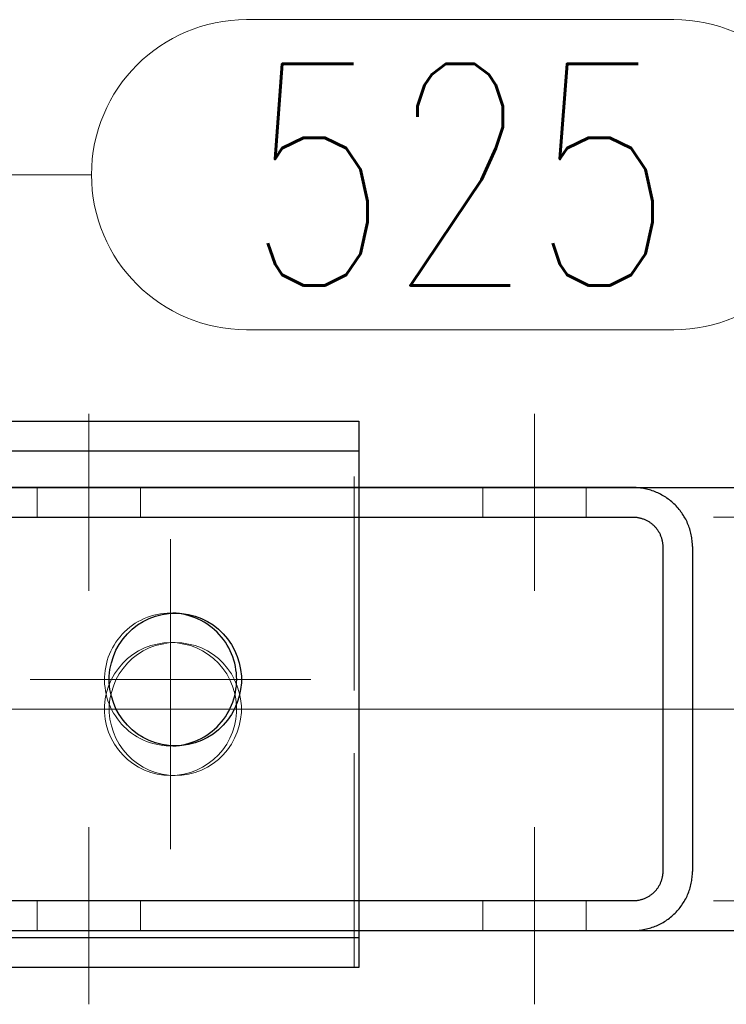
# Model space of a CAD drawing. Header units: millimetres. Extents: x -870 to -358, y 12812 to 13184.
# Tile 10 of 32: x -738 to -729, y 12843 to 12857. Entities that reach past the tile are written whole.
import ezdxf

# ---------------------------------------------------------------- set-up
doc = ezdxf.new("R2010")
doc.units = ezdxf.units.MM
doc.header["$LTSCALE"] = 10
doc.linetypes.add('HIDDEN', pattern=[0.375, 0.25, -0.125])
doc.linetypes.add('MITTE', pattern=[2, 1.25, -0.25, 0.25, -0.25])
for name, color, linetype, lineweight in [('PS_Hidden', 2, 'HIDDEN', 9), ('PS_Mid', 5, 'MITTE', 15), ('PS_Plate', 35, 'Continuous', 30), ('PS_Pos', 1, 'Continuous', 15), ('PS_Shape', 161, 'Continuous', 30), ('PS_SOLID', 7, 'Continuous', 30)]:
    doc.layers.add(name, color=color, linetype=linetype, lineweight=lineweight)
doc.styles.add('simplex', font='simplex.shx', dxfattribs={"width": 0.75})

# ---------------------------------------------------------------- blocks, each defined once
blk = doc.blocks.new('*X179')
at = {"layer": 'PS_Hidden', "color": 2, "linetype": 'HIDDEN'}
for p, q in [((-738.101, 12849.843), (-738.101, 12850.243)), ((-736.701, 12849.843), (-736.701, 12850.243)), ((-732.067, 12849.843), (-732.067, 12850.243)), ((-730.667, 12849.843), (-730.667, 12850.243)), ((-738.101, 12844.243), (-738.101, 12844.643)), ((-736.701, 12844.243), (-736.701, 12844.643)), ((-732.067, 12844.243), (-732.067, 12844.643)), ((-730.667, 12844.243), (-730.667, 12844.643))]:
    blk.add_line(p, q, dxfattribs=at)
at = {"layer": 'PS_Mid', "color": 5, "linetype": 'MITTE'}
for p, q in [((-737.401, 12851.243), (-737.401, 12848.843)), ((-731.367, 12851.243), (-731.367, 12848.843)), ((-733.669, 12847.243), (-744.218, 12847.243)), ((-737.401, 12845.643), (-737.401, 12843.243)), ((-731.367, 12845.643), (-731.367, 12843.243))]:
    blk.add_line(p, q, dxfattribs=at)
at = {"layer": 'PS_SOLID', "color": 7, "linetype": 'Continuous'}
for p, q in [((-730.033, 12850.243), (-738.48, 12850.243)), ((-730.012, 12850.243), (-730.033, 12850.243)), ((-730.033, 12850.243), (-730.033, 12850.243)), ((-729.992, 12850.242), (-730.012, 12850.243)), ((-729.971, 12850.241), (-729.992, 12850.242)), ((-729.951, 12850.239), (-729.971, 12850.241)), ((-729.931, 12850.237), (-729.951, 12850.239)), ((-729.911, 12850.234), (-729.931, 12850.237)), ((-729.891, 12850.23), (-729.911, 12850.234)), ((-729.871, 12850.227), (-729.891, 12850.23)), ((-729.851, 12850.222), (-729.871, 12850.227)), ((-729.831, 12850.217), (-729.851, 12850.222)), ((-729.811, 12850.212), (-729.831, 12850.217)), ((-729.792, 12850.206), (-729.811, 12850.212)), ((-729.772, 12850.2), (-729.792, 12850.206)), ((-729.753, 12850.193), (-729.772, 12850.2)), ((-729.734, 12850.186), (-729.753, 12850.193)), ((-729.715, 12850.178), (-729.734, 12850.186)), ((-729.697, 12850.17), (-729.715, 12850.178)), ((-729.678, 12850.161), (-729.697, 12850.17)), ((-729.66, 12850.152), (-729.678, 12850.161)), ((-729.642, 12850.142), (-729.66, 12850.152)), ((-729.624, 12850.132), (-729.642, 12850.142)), ((-729.607, 12850.122), (-729.624, 12850.132)), ((-729.59, 12850.111), (-729.607, 12850.122)), ((-729.573, 12850.1), (-729.59, 12850.111)), ((-729.556, 12850.088), (-729.573, 12850.1)), ((-729.54, 12850.076), (-729.556, 12850.088)), ((-729.524, 12850.063), (-729.54, 12850.076)), ((-729.508, 12850.05), (-729.524, 12850.063)), ((-729.493, 12850.037), (-729.508, 12850.05)), ((-729.478, 12850.023), (-729.493, 12850.037)), ((-729.464, 12850.009), (-729.478, 12850.023)), ((-729.449, 12849.994), (-729.464, 12850.009)), ((-729.436, 12849.979), (-729.449, 12849.994)), ((-729.422, 12849.964), (-729.436, 12849.979)), ((-729.409, 12849.948), (-729.422, 12849.964)), ((-729.396, 12849.933), (-729.409, 12849.948)), ((-729.384, 12849.916), (-729.396, 12849.933)), ((-738.48, 12849.843), (-730.033, 12849.843)), ((-730.033, 12849.843), (-730.022, 12849.843)), ((-730.022, 12849.843), (-730.012, 12849.842)), ((-730.012, 12849.842), (-730.002, 12849.842)), ((-730.002, 12849.842), (-729.992, 12849.841)), ((-729.992, 12849.841), (-729.982, 12849.84)), ((-729.982, 12849.84), (-729.972, 12849.838)), ((-729.972, 12849.838), (-729.962, 12849.837)), ((-729.962, 12849.837), (-729.952, 12849.835)), ((-729.952, 12849.835), (-729.942, 12849.833)), ((-729.942, 12849.833), (-729.932, 12849.83)), ((-729.932, 12849.83), (-729.922, 12849.827)), ((-729.922, 12849.827), (-729.912, 12849.825)), ((-729.912, 12849.825), (-729.902, 12849.821)), ((-729.902, 12849.821), (-729.893, 12849.818)), ((-729.893, 12849.818), (-729.883, 12849.814)), ((-729.883, 12849.814), (-729.874, 12849.81)), ((-729.874, 12849.81), (-729.865, 12849.806)), ((-729.865, 12849.806), (-729.855, 12849.802)), ((-729.855, 12849.802), (-729.846, 12849.797)), ((-729.372, 12849.9), (-729.384, 12849.916)), ((-729.361, 12849.883), (-729.372, 12849.9)), ((-729.35, 12849.866), (-729.361, 12849.883)), ((-729.339, 12849.849), (-729.35, 12849.866)), ((-729.329, 12849.831), (-729.339, 12849.849)), ((-729.319, 12849.813), (-729.329, 12849.831)), ((-729.31, 12849.795), (-729.319, 12849.813)), ((-729.846, 12849.797), (-729.837, 12849.793)), ((-729.837, 12849.793), (-729.828, 12849.788)), ((-729.828, 12849.788), (-729.82, 12849.782)), ((-729.82, 12849.782), (-729.811, 12849.777)), ((-729.811, 12849.777), (-729.803, 12849.771)), ((-729.803, 12849.771), (-729.794, 12849.765)), ((-729.794, 12849.765), (-729.786, 12849.759)), ((-729.786, 12849.759), (-729.778, 12849.753)), ((-729.778, 12849.753), (-729.77, 12849.746)), ((-729.77, 12849.746), (-729.763, 12849.74)), ((-729.763, 12849.74), (-729.755, 12849.733)), ((-729.755, 12849.733), (-729.748, 12849.726)), ((-729.748, 12849.726), (-729.741, 12849.718)), ((-729.741, 12849.718), (-729.734, 12849.711)), ((-729.734, 12849.711), (-729.727, 12849.703)), ((-729.727, 12849.703), (-729.721, 12849.696)), ((-729.721, 12849.696), (-729.714, 12849.688)), ((-729.714, 12849.688), (-729.708, 12849.68)), ((-729.708, 12849.68), (-729.702, 12849.671)), ((-729.702, 12849.671), (-729.697, 12849.663)), ((-729.301, 12849.777), (-729.31, 12849.795)), ((-729.293, 12849.758), (-729.301, 12849.777)), ((-729.285, 12849.74), (-729.293, 12849.758)), ((-729.278, 12849.721), (-729.285, 12849.74)), ((-729.271, 12849.702), (-729.278, 12849.721)), ((-729.265, 12849.682), (-729.271, 12849.702)), ((-729.259, 12849.663), (-729.265, 12849.682)), ((-729.697, 12849.663), (-729.691, 12849.654)), ((-729.691, 12849.654), (-729.686, 12849.646)), ((-729.686, 12849.646), (-729.681, 12849.637)), ((-729.681, 12849.637), (-729.676, 12849.628)), ((-729.676, 12849.628), (-729.671, 12849.619)), ((-729.671, 12849.619), (-729.667, 12849.61)), ((-729.667, 12849.61), (-729.663, 12849.601)), ((-729.663, 12849.601), (-729.659, 12849.591)), ((-729.659, 12849.591), (-729.655, 12849.582)), ((-729.655, 12849.582), (-729.652, 12849.572)), ((-729.652, 12849.572), (-729.649, 12849.563)), ((-729.649, 12849.563), (-729.646, 12849.553)), ((-729.646, 12849.553), (-729.643, 12849.543)), ((-729.643, 12849.543), (-729.641, 12849.533)), ((-729.641, 12849.533), (-729.638, 12849.523)), ((-729.254, 12849.643), (-729.259, 12849.663)), ((-729.249, 12849.624), (-729.254, 12849.643)), ((-729.244, 12849.604), (-729.249, 12849.624)), ((-729.241, 12849.584), (-729.244, 12849.604)), ((-729.237, 12849.564), (-729.241, 12849.584)), ((-729.234, 12849.544), (-729.237, 12849.564)), ((-729.232, 12849.524), (-729.234, 12849.544)), ((-729.638, 12849.523), (-729.637, 12849.513)), ((-729.637, 12849.513), (-729.635, 12849.503)), ((-729.635, 12849.503), (-729.633, 12849.493)), ((-729.633, 12849.493), (-729.632, 12849.483)), ((-729.632, 12849.483), (-729.631, 12849.473)), ((-729.631, 12849.473), (-729.631, 12849.463)), ((-729.631, 12849.463), (-729.63, 12849.453)), ((-729.63, 12849.453), (-729.63, 12849.443)), ((-729.63, 12849.443), (-729.63, 12845.043)), ((-729.63, 12849.443), (-729.63, 12849.443)), ((-729.23, 12849.504), (-729.232, 12849.524)), ((-729.229, 12849.483), (-729.23, 12849.504)), ((-729.228, 12849.463), (-729.229, 12849.483)), ((-729.228, 12849.443), (-729.228, 12849.463)), ((-729.228, 12849.443), (-729.228, 12845.043)), ((-729.632, 12845.002), (-729.633, 12844.992)), ((-729.631, 12845.013), (-729.632, 12845.002)), ((-729.63, 12845.033), (-729.631, 12845.023)), ((-729.631, 12845.023), (-729.631, 12845.013)), ((-729.63, 12845.043), (-729.63, 12845.033)), ((-729.23, 12844.982), (-729.229, 12845.002)), ((-729.229, 12845.002), (-729.228, 12845.023)), ((-729.228, 12845.023), (-729.228, 12845.043)), ((-729.228, 12845.043), (-729.228, 12845.043)), ((-729.671, 12844.867), (-729.676, 12844.858)), ((-729.667, 12844.876), (-729.671, 12844.867)), ((-729.663, 12844.885), (-729.667, 12844.876)), ((-729.659, 12844.895), (-729.663, 12844.885)), ((-729.655, 12844.904), (-729.659, 12844.895)), ((-729.652, 12844.914), (-729.655, 12844.904)), ((-729.649, 12844.923), (-729.652, 12844.914)), ((-729.646, 12844.933), (-729.649, 12844.923)), ((-729.643, 12844.943), (-729.646, 12844.933)), ((-729.641, 12844.952), (-729.643, 12844.943)), ((-729.638, 12844.962), (-729.641, 12844.952)), ((-729.637, 12844.972), (-729.638, 12844.962)), ((-729.635, 12844.982), (-729.637, 12844.972)), ((-729.633, 12844.992), (-729.635, 12844.982)), ((-729.249, 12844.862), (-729.244, 12844.882)), ((-729.244, 12844.882), (-729.241, 12844.902)), ((-729.241, 12844.902), (-729.237, 12844.922)), ((-729.237, 12844.922), (-729.234, 12844.942)), ((-729.234, 12844.942), (-729.232, 12844.962)), ((-729.232, 12844.962), (-729.23, 12844.982)), ((-729.778, 12844.733), (-729.786, 12844.727)), ((-729.77, 12844.739), (-729.778, 12844.733)), ((-729.763, 12844.746), (-729.77, 12844.739)), ((-729.755, 12844.753), (-729.763, 12844.746)), ((-729.748, 12844.76), (-729.755, 12844.753)), ((-729.741, 12844.767), (-729.748, 12844.76)), ((-729.734, 12844.775), (-729.741, 12844.767)), ((-729.727, 12844.782), (-729.734, 12844.775)), ((-729.721, 12844.79), (-729.727, 12844.782)), ((-729.714, 12844.798), (-729.721, 12844.79)), ((-729.708, 12844.806), (-729.714, 12844.798)), ((-729.702, 12844.814), (-729.708, 12844.806)), ((-729.697, 12844.823), (-729.702, 12844.814)), ((-729.691, 12844.831), (-729.697, 12844.823)), ((-729.686, 12844.84), (-729.691, 12844.831)), ((-729.681, 12844.849), (-729.686, 12844.84)), ((-729.676, 12844.858), (-729.681, 12844.849)), ((-729.293, 12844.727), (-729.285, 12844.746)), ((-729.285, 12844.746), (-729.278, 12844.765)), ((-729.278, 12844.765), (-729.271, 12844.784)), ((-729.271, 12844.784), (-729.265, 12844.803)), ((-729.265, 12844.803), (-729.259, 12844.823)), ((-729.259, 12844.823), (-729.254, 12844.842)), ((-729.254, 12844.842), (-729.249, 12844.862)), ((-730.033, 12844.643), (-738.48, 12844.643)), ((-730.022, 12844.643), (-730.033, 12844.643)), ((-730.033, 12844.643), (-730.033, 12844.643)), ((-730.012, 12844.643), (-730.022, 12844.643)), ((-730.002, 12844.644), (-730.012, 12844.643)), ((-729.992, 12844.645), (-730.002, 12844.644)), ((-729.982, 12844.646), (-729.992, 12844.645)), ((-729.972, 12844.648), (-729.982, 12844.646)), ((-729.962, 12844.649), (-729.972, 12844.648)), ((-729.952, 12844.651), (-729.962, 12844.649)), ((-729.942, 12844.653), (-729.952, 12844.651)), ((-729.932, 12844.656), (-729.942, 12844.653)), ((-729.922, 12844.658), (-729.932, 12844.656)), ((-729.912, 12844.661), (-729.922, 12844.658)), ((-729.902, 12844.664), (-729.912, 12844.661)), ((-729.893, 12844.668), (-729.902, 12844.664)), ((-729.883, 12844.671), (-729.893, 12844.668)), ((-729.874, 12844.675), (-729.883, 12844.671)), ((-729.865, 12844.679), (-729.874, 12844.675)), ((-729.855, 12844.684), (-729.865, 12844.679)), ((-729.846, 12844.688), (-729.855, 12844.684)), ((-729.837, 12844.693), (-729.846, 12844.688)), ((-729.828, 12844.698), (-729.837, 12844.693)), ((-729.82, 12844.703), (-729.828, 12844.698)), ((-729.811, 12844.709), (-729.82, 12844.703)), ((-729.803, 12844.715), (-729.811, 12844.709)), ((-729.794, 12844.72), (-729.803, 12844.715)), ((-729.786, 12844.727), (-729.794, 12844.72)), ((-729.372, 12844.586), (-729.361, 12844.603)), ((-729.361, 12844.603), (-729.35, 12844.62)), ((-729.35, 12844.62), (-729.339, 12844.637)), ((-729.339, 12844.637), (-729.329, 12844.655)), ((-729.329, 12844.655), (-729.319, 12844.673)), ((-729.319, 12844.673), (-729.31, 12844.691)), ((-729.31, 12844.691), (-729.301, 12844.709)), ((-729.301, 12844.709), (-729.293, 12844.727)), ((-729.493, 12844.449), (-729.478, 12844.463)), ((-729.478, 12844.463), (-729.464, 12844.477)), ((-729.464, 12844.477), (-729.449, 12844.492)), ((-729.449, 12844.492), (-729.436, 12844.507)), ((-729.436, 12844.507), (-729.422, 12844.522)), ((-729.422, 12844.522), (-729.409, 12844.537)), ((-729.409, 12844.537), (-729.396, 12844.553)), ((-729.396, 12844.553), (-729.384, 12844.569)), ((-729.384, 12844.569), (-729.372, 12844.586)), ((-729.678, 12844.325), (-729.66, 12844.334)), ((-729.66, 12844.334), (-729.642, 12844.343)), ((-729.642, 12844.343), (-729.624, 12844.353)), ((-729.624, 12844.353), (-729.607, 12844.364)), ((-729.607, 12844.364), (-729.59, 12844.375)), ((-729.59, 12844.375), (-729.573, 12844.386)), ((-729.573, 12844.386), (-729.556, 12844.398)), ((-729.556, 12844.398), (-729.54, 12844.41)), ((-729.54, 12844.41), (-729.524, 12844.423)), ((-729.524, 12844.423), (-729.508, 12844.436)), ((-729.508, 12844.436), (-729.493, 12844.449)), ((-738.48, 12844.243), (-730.033, 12844.243)), ((-730.033, 12844.243), (-730.012, 12844.243)), ((-730.012, 12844.243), (-729.992, 12844.244)), ((-729.992, 12844.244), (-729.971, 12844.245)), ((-729.971, 12844.245), (-729.951, 12844.247)), ((-729.951, 12844.247), (-729.931, 12844.249)), ((-729.931, 12844.249), (-729.911, 12844.252)), ((-729.911, 12844.252), (-729.891, 12844.255)), ((-729.891, 12844.255), (-729.871, 12844.259)), ((-729.871, 12844.259), (-729.851, 12844.264)), ((-729.851, 12844.264), (-729.831, 12844.268)), ((-729.831, 12844.268), (-729.811, 12844.274)), ((-729.811, 12844.274), (-729.792, 12844.28)), ((-729.792, 12844.28), (-729.772, 12844.286)), ((-729.772, 12844.286), (-729.753, 12844.293)), ((-729.753, 12844.293), (-729.734, 12844.3)), ((-729.734, 12844.3), (-729.715, 12844.308)), ((-729.715, 12844.308), (-729.697, 12844.316)), ((-729.697, 12844.316), (-729.678, 12844.325))]:
    blk.add_line(p, q, dxfattribs=at)
blk = doc.blocks.new('*X182')
at = {"layer": 'PS_Hidden', "color": 2, "linetype": 'HIDDEN'}
for p, q in [((-733.808, 12844.143), (-733.808, 12851.143)), ((-736.651, 12848.468), (-736.692, 12848.449)), ((-736.608, 12848.486), (-736.651, 12848.468)), ((-736.565, 12848.501), (-736.608, 12848.486)), ((-736.521, 12848.514), (-736.565, 12848.501)), ((-736.476, 12848.524), (-736.521, 12848.514)), ((-736.431, 12848.532), (-736.476, 12848.524)), ((-736.385, 12848.538), (-736.431, 12848.532)), ((-736.34, 12848.542), (-736.385, 12848.538)), ((-736.294, 12848.543), (-736.34, 12848.542)), ((-736.293, 12848.543), (-736.294, 12848.543)), ((-736.294, 12848.543), (-736.294, 12848.543)), ((-736.23, 12848.543), (-736.294, 12848.543)), ((-736.292, 12848.543), (-736.293, 12848.543)), ((-736.293, 12848.543), (-736.293, 12848.543)), ((-736.291, 12848.543), (-736.292, 12848.543)), ((-736.292, 12848.543), (-736.292, 12848.543)), ((-736.29, 12848.543), (-736.291, 12848.543)), ((-736.291, 12848.543), (-736.291, 12848.543)), ((-736.289, 12848.543), (-736.29, 12848.543)), ((-736.29, 12848.543), (-736.29, 12848.543)), ((-736.288, 12848.543), (-736.289, 12848.543)), ((-736.289, 12848.543), (-736.289, 12848.543)), ((-736.287, 12848.543), (-736.288, 12848.543)), ((-736.288, 12848.543), (-736.288, 12848.543)), ((-736.286, 12848.543), (-736.287, 12848.543)), ((-736.287, 12848.543), (-736.287, 12848.543)), ((-736.285, 12848.543), (-736.286, 12848.543)), ((-736.286, 12848.543), (-736.286, 12848.543)), ((-736.284, 12848.543), (-736.285, 12848.543)), ((-736.285, 12848.543), (-736.285, 12848.543)), ((-736.283, 12848.543), (-736.284, 12848.543)), ((-736.284, 12848.543), (-736.284, 12848.543)), ((-736.282, 12848.543), (-736.283, 12848.543)), ((-736.283, 12848.543), (-736.283, 12848.543)), ((-736.281, 12848.543), (-736.282, 12848.543)), ((-736.28, 12848.543), (-736.281, 12848.543)), ((-736.281, 12848.543), (-736.281, 12848.543)), ((-736.279, 12848.543), (-736.28, 12848.543)), ((-736.28, 12848.543), (-736.28, 12848.543)), ((-736.278, 12848.543), (-736.279, 12848.543)), ((-736.279, 12848.543), (-736.279, 12848.543)), ((-736.277, 12848.543), (-736.278, 12848.543)), ((-736.278, 12848.543), (-736.278, 12848.543)), ((-736.276, 12848.543), (-736.277, 12848.543)), ((-736.277, 12848.543), (-736.277, 12848.543)), ((-736.275, 12848.543), (-736.276, 12848.543)), ((-736.276, 12848.543), (-736.276, 12848.543)), ((-736.274, 12848.543), (-736.275, 12848.543)), ((-736.275, 12848.543), (-736.275, 12848.543)), ((-736.273, 12848.543), (-736.274, 12848.543)), ((-736.274, 12848.543), (-736.274, 12848.543)), ((-736.272, 12848.543), (-736.273, 12848.543)), ((-736.273, 12848.543), (-736.273, 12848.543)), ((-736.271, 12848.543), (-736.272, 12848.543)), ((-736.272, 12848.543), (-736.272, 12848.543)), ((-736.27, 12848.543), (-736.271, 12848.543)), ((-736.271, 12848.543), (-736.271, 12848.543)), ((-736.269, 12848.543), (-736.27, 12848.543)), ((-736.27, 12848.543), (-736.27, 12848.543)), ((-736.268, 12848.543), (-736.269, 12848.543)), ((-736.269, 12848.543), (-736.269, 12848.543)), ((-736.267, 12848.543), (-736.268, 12848.543)), ((-736.268, 12848.543), (-736.268, 12848.543)), ((-736.267, 12848.542), (-736.267, 12848.543)), ((-736.266, 12848.542), (-736.267, 12848.542)), ((-736.265, 12848.542), (-736.266, 12848.542)), ((-736.266, 12848.542), (-736.266, 12848.542)), ((-736.264, 12848.542), (-736.265, 12848.542)), ((-736.265, 12848.542), (-736.265, 12848.542)), ((-736.263, 12848.542), (-736.264, 12848.542)), ((-736.264, 12848.542), (-736.264, 12848.542)), ((-736.262, 12848.542), (-736.263, 12848.542)), ((-736.262, 12848.542), (-736.262, 12848.542)), ((-736.847, 12848.35), (-736.882, 12848.321)), ((-736.81, 12848.378), (-736.847, 12848.35)), ((-736.772, 12848.404), (-736.81, 12848.378)), ((-736.733, 12848.427), (-736.772, 12848.404)), ((-736.692, 12848.449), (-736.733, 12848.427)), ((-736.978, 12848.222), (-737.007, 12848.186)), ((-736.948, 12848.257), (-736.978, 12848.222)), ((-736.916, 12848.29), (-736.948, 12848.257)), ((-736.882, 12848.321), (-736.916, 12848.29)), ((-737.081, 12848.07), (-737.102, 12848.029)), ((-737.059, 12848.11), (-737.081, 12848.07)), ((-737.034, 12848.149), (-737.059, 12848.11)), ((-737.007, 12848.186), (-737.034, 12848.149)), ((-737.137, 12847.944), (-737.151, 12847.9)), ((-737.121, 12847.987), (-737.137, 12847.944)), ((-737.102, 12848.029), (-737.121, 12847.987)), ((-737.173, 12847.81), (-737.18, 12847.765)), ((-737.163, 12847.855), (-737.173, 12847.81)), ((-737.151, 12847.9), (-737.163, 12847.855)), ((-737.188, 12847.673), (-737.189, 12847.627)), ((-737.186, 12847.719), (-737.188, 12847.673)), ((-737.18, 12847.765), (-737.186, 12847.719)), ((-737.189, 12847.627), (-737.187, 12847.581)), ((-737.187, 12847.581), (-737.182, 12847.535)), ((-737.182, 12847.535), (-737.176, 12847.489)), ((-737.176, 12847.489), (-737.167, 12847.444)), ((-737.167, 12847.444), (-737.155, 12847.399)), ((-737.155, 12847.399), (-737.142, 12847.355)), ((-737.142, 12847.355), (-737.126, 12847.312)), ((-737.126, 12847.312), (-737.108, 12847.27)), ((-737.108, 12847.27), (-737.088, 12847.228)), ((-737.088, 12847.228), (-737.066, 12847.188)), ((-737.066, 12847.188), (-737.042, 12847.149)), ((-737.042, 12847.149), (-737.015, 12847.111)), ((-737.015, 12847.111), (-736.987, 12847.074)), ((-736.987, 12847.074), (-736.958, 12847.039)), ((-736.958, 12847.039), (-736.926, 12847.006)), ((-736.926, 12847.006), (-736.893, 12846.974)), ((-736.893, 12846.974), (-736.858, 12846.944)), ((-736.858, 12846.944), (-736.821, 12846.916)), ((-736.821, 12846.916), (-736.784, 12846.89)), ((-736.784, 12846.89), (-736.745, 12846.866)), ((-736.745, 12846.866), (-736.705, 12846.843)), ((-736.705, 12846.843), (-736.663, 12846.823)), ((-736.663, 12846.823), (-736.621, 12846.805)), ((-736.621, 12846.805), (-736.578, 12846.789)), ((-736.578, 12846.789), (-736.534, 12846.776)), ((-736.534, 12846.776), (-736.49, 12846.765)), ((-736.49, 12846.765), (-736.445, 12846.756)), ((-736.445, 12846.756), (-736.399, 12846.749)), ((-736.399, 12846.749), (-736.354, 12846.745)), ((-736.354, 12846.745), (-736.308, 12846.743)), ((-736.308, 12846.743), (-736.262, 12846.743)), ((-736.23, 12846.743), (-736.294, 12846.743)), ((-736.262, 12846.743), (-736.262, 12846.743))]:
    blk.add_line(p, q, dxfattribs=at)
at = {"layer": 'PS_Mid', "color": 5, "linetype": 'MITTE'}
for p, q in [((-736.294, 12849.543), (-736.294, 12845.743)), ((-734.394, 12847.643), (-738.194, 12847.643))]:
    blk.add_line(p, q, dxfattribs=at)
at = {"layer": 'PS_SOLID', "color": 7, "linetype": 'Continuous'}
for p, q in [((-753.631, 12851.143), (-733.744, 12851.143)), ((-733.744, 12851.143), (-733.744, 12844.143)), ((-736.664, 12848.43), (-736.583, 12848.47)), ((-736.583, 12848.47), (-736.498, 12848.502)), ((-736.498, 12848.502), (-736.41, 12848.524)), ((-736.41, 12848.524), (-736.321, 12848.538)), ((-736.321, 12848.538), (-736.23, 12848.543)), ((-736.218, 12848.54), (-736.262, 12848.542)), ((-736.23, 12848.543), (-736.14, 12848.538)), ((-736.174, 12848.535), (-736.218, 12848.54)), ((-736.13, 12848.528), (-736.174, 12848.535)), ((-736.14, 12848.538), (-736.05, 12848.524)), ((-736.087, 12848.518), (-736.13, 12848.528)), ((-736.044, 12848.507), (-736.087, 12848.518)), ((-736.05, 12848.524), (-735.962, 12848.502)), ((-736.002, 12848.494), (-736.044, 12848.507)), ((-735.96, 12848.478), (-736.002, 12848.494)), ((-735.962, 12848.502), (-735.877, 12848.47)), ((-735.919, 12848.46), (-735.96, 12848.478)), ((-735.877, 12848.47), (-735.796, 12848.43)), ((-736.813, 12848.326), (-736.741, 12848.382)), ((-736.741, 12848.382), (-736.664, 12848.43)), ((-735.88, 12848.441), (-735.919, 12848.46)), ((-735.841, 12848.419), (-735.88, 12848.441)), ((-735.803, 12848.396), (-735.841, 12848.419)), ((-735.767, 12848.37), (-735.803, 12848.396)), ((-735.796, 12848.43), (-735.719, 12848.382)), ((-735.732, 12848.343), (-735.767, 12848.37)), ((-735.698, 12848.314), (-735.732, 12848.343)), ((-735.719, 12848.382), (-735.647, 12848.326)), ((-736.938, 12848.194), (-736.879, 12848.263)), ((-736.879, 12848.263), (-736.813, 12848.326)), ((-735.665, 12848.284), (-735.698, 12848.314)), ((-735.635, 12848.252), (-735.665, 12848.284)), ((-735.647, 12848.326), (-735.582, 12848.263)), ((-735.606, 12848.218), (-735.635, 12848.252)), ((-735.578, 12848.183), (-735.606, 12848.218)), ((-735.582, 12848.263), (-735.522, 12848.194)), ((-737.034, 12848.039), (-736.99, 12848.119)), ((-736.99, 12848.119), (-736.938, 12848.194)), ((-735.552, 12848.147), (-735.578, 12848.183)), ((-735.528, 12848.109), (-735.552, 12848.147)), ((-735.506, 12848.071), (-735.528, 12848.109)), ((-735.522, 12848.194), (-735.471, 12848.119)), ((-735.486, 12848.031), (-735.506, 12848.071)), ((-735.471, 12848.119), (-735.427, 12848.039)), ((-737.096, 12847.868), (-737.069, 12847.955)), ((-737.069, 12847.955), (-737.034, 12848.039)), ((-735.468, 12847.99), (-735.486, 12848.031)), ((-735.452, 12847.949), (-735.468, 12847.99)), ((-735.438, 12847.906), (-735.452, 12847.949)), ((-735.427, 12848.039), (-735.391, 12847.955)), ((-735.391, 12847.955), (-735.364, 12847.868)), ((-737.115, 12847.779), (-737.096, 12847.868)), ((-735.426, 12847.863), (-735.438, 12847.906)), ((-735.416, 12847.82), (-735.426, 12847.863)), ((-735.409, 12847.776), (-735.416, 12847.82)), ((-735.364, 12847.868), (-735.346, 12847.779)), ((-737.124, 12847.688), (-737.115, 12847.779)), ((-737.124, 12847.597), (-737.124, 12847.688)), ((-735.403, 12847.732), (-735.409, 12847.776)), ((-735.4, 12847.687), (-735.403, 12847.732)), ((-735.399, 12847.643), (-735.4, 12847.687)), ((-735.346, 12847.779), (-735.336, 12847.688)), ((-735.336, 12847.688), (-735.336, 12847.597)), ((-737.115, 12847.507), (-737.124, 12847.597)), ((-735.409, 12847.51), (-735.403, 12847.554)), ((-735.403, 12847.554), (-735.4, 12847.598)), ((-735.4, 12847.598), (-735.399, 12847.643)), ((-735.336, 12847.597), (-735.346, 12847.507)), ((-737.096, 12847.417), (-737.115, 12847.507)), ((-737.069, 12847.33), (-737.096, 12847.417)), ((-735.438, 12847.379), (-735.426, 12847.422)), ((-735.426, 12847.422), (-735.416, 12847.466)), ((-735.416, 12847.466), (-735.409, 12847.51)), ((-735.364, 12847.417), (-735.391, 12847.33)), ((-735.346, 12847.507), (-735.364, 12847.417)), ((-737.034, 12847.247), (-737.069, 12847.33)), ((-735.486, 12847.255), (-735.468, 12847.296)), ((-735.468, 12847.296), (-735.452, 12847.337)), ((-735.452, 12847.337), (-735.438, 12847.379)), ((-735.391, 12847.33), (-735.427, 12847.247)), ((-736.99, 12847.167), (-737.034, 12847.247)), ((-736.938, 12847.092), (-736.99, 12847.167)), ((-735.578, 12847.103), (-735.552, 12847.139)), ((-735.552, 12847.139), (-735.528, 12847.177)), ((-735.528, 12847.177), (-735.506, 12847.215)), ((-735.471, 12847.167), (-735.522, 12847.092)), ((-735.506, 12847.215), (-735.486, 12847.255)), ((-735.427, 12847.247), (-735.471, 12847.167)), ((-736.879, 12847.023), (-736.938, 12847.092)), ((-736.813, 12846.96), (-736.879, 12847.023)), ((-735.698, 12846.972), (-735.665, 12847.002)), ((-735.665, 12847.002), (-735.635, 12847.034)), ((-735.582, 12847.023), (-735.647, 12846.96)), ((-735.635, 12847.034), (-735.606, 12847.068)), ((-735.606, 12847.068), (-735.578, 12847.103)), ((-735.522, 12847.092), (-735.582, 12847.023)), ((-736.741, 12846.904), (-736.813, 12846.96)), ((-736.664, 12846.856), (-736.741, 12846.904)), ((-735.88, 12846.845), (-735.841, 12846.867)), ((-735.841, 12846.867), (-735.803, 12846.89)), ((-735.803, 12846.89), (-735.767, 12846.916)), ((-735.719, 12846.904), (-735.796, 12846.856)), ((-735.767, 12846.916), (-735.732, 12846.943)), ((-735.732, 12846.943), (-735.698, 12846.972)), ((-735.647, 12846.96), (-735.719, 12846.904)), ((-736.583, 12846.816), (-736.664, 12846.856)), ((-736.498, 12846.784), (-736.583, 12846.816)), ((-736.41, 12846.761), (-736.498, 12846.784)), ((-736.321, 12846.748), (-736.41, 12846.761)), ((-736.23, 12846.743), (-736.321, 12846.748)), ((-736.262, 12846.743), (-736.218, 12846.746)), ((-736.14, 12846.748), (-736.23, 12846.743)), ((-736.218, 12846.746), (-736.174, 12846.751)), ((-736.174, 12846.751), (-736.13, 12846.758)), ((-736.05, 12846.761), (-736.14, 12846.748)), ((-736.13, 12846.758), (-736.087, 12846.767)), ((-736.087, 12846.767), (-736.044, 12846.779)), ((-735.962, 12846.784), (-736.05, 12846.761)), ((-736.044, 12846.779), (-736.002, 12846.792)), ((-736.002, 12846.792), (-735.96, 12846.808)), ((-735.877, 12846.816), (-735.962, 12846.784)), ((-735.96, 12846.808), (-735.919, 12846.826)), ((-735.919, 12846.826), (-735.88, 12846.845)), ((-735.796, 12846.856), (-735.877, 12846.816)), ((-733.744, 12844.143), (-753.631, 12844.143))]:
    blk.add_line(p, q, dxfattribs=at)
blk = doc.blocks.new('*X186')
at = {"color": 1}
for p, q in [((-735.265, 12856.582), (-729.48, 12856.582)), ((-742.365, 12854.482), (-737.365, 12854.482)), ((-735.265, 12852.382), (-729.48, 12852.382))]:
    blk.add_line(p, q, dxfattribs=at)
for centre, start, end in [((-735.265, 12854.482), 90, 270), ((-729.48, 12854.482), 270, 90)]:
    blk.add_arc(centre, 2.1, start, end, dxfattribs=at)
at = {"color": 30, "style": 'simplex', "width": 0.75}
blk.add_text('525', height=3, dxfattribs=at).set_placement((-735.265, 12852.982))
blk = doc.blocks.new('*X256')
at = {"layer": 'PS_Hidden', "color": 2, "linetype": 'HIDDEN'}
for p, q in [((-733.808, 12843.743), (-733.808, 12850.743)), ((-738.101, 12849.843), (-738.101, 12850.243)), ((-736.701, 12849.843), (-736.701, 12850.243)), ((-733.744, 12850.243), (-733.744, 12844.243)), ((-732.067, 12849.843), (-732.067, 12850.243)), ((-730.667, 12849.843), (-730.667, 12850.243)), ((-730.012, 12850.243), (-730.033, 12850.243)), ((-730.033, 12850.243), (-730.033, 12850.243)), ((-729.992, 12850.242), (-730.012, 12850.243)), ((-729.971, 12850.241), (-729.992, 12850.242)), ((-729.951, 12850.239), (-729.971, 12850.241)), ((-729.931, 12850.237), (-729.951, 12850.239)), ((-729.911, 12850.234), (-729.931, 12850.237)), ((-729.891, 12850.23), (-729.911, 12850.234)), ((-729.871, 12850.227), (-729.891, 12850.23)), ((-729.851, 12850.222), (-729.871, 12850.227)), ((-729.831, 12850.217), (-729.851, 12850.222)), ((-729.811, 12850.212), (-729.831, 12850.217)), ((-729.792, 12850.206), (-729.811, 12850.212)), ((-729.772, 12850.2), (-729.792, 12850.206)), ((-729.753, 12850.193), (-729.772, 12850.2)), ((-729.734, 12850.186), (-729.753, 12850.193)), ((-729.715, 12850.178), (-729.734, 12850.186)), ((-729.697, 12850.17), (-729.715, 12850.178)), ((-729.678, 12850.161), (-729.697, 12850.17)), ((-729.66, 12850.152), (-729.678, 12850.161)), ((-729.642, 12850.142), (-729.66, 12850.152)), ((-729.624, 12850.132), (-729.642, 12850.142)), ((-729.607, 12850.122), (-729.624, 12850.132)), ((-729.59, 12850.111), (-729.607, 12850.122)), ((-729.573, 12850.1), (-729.59, 12850.111)), ((-729.556, 12850.088), (-729.573, 12850.1)), ((-729.54, 12850.076), (-729.556, 12850.088)), ((-729.524, 12850.063), (-729.54, 12850.076)), ((-729.508, 12850.05), (-729.524, 12850.063)), ((-729.493, 12850.037), (-729.508, 12850.05)), ((-729.478, 12850.023), (-729.493, 12850.037)), ((-729.464, 12850.009), (-729.478, 12850.023)), ((-729.449, 12849.994), (-729.464, 12850.009)), ((-729.436, 12849.979), (-729.449, 12849.994)), ((-729.422, 12849.964), (-729.436, 12849.979)), ((-729.409, 12849.948), (-729.422, 12849.964)), ((-729.396, 12849.933), (-729.409, 12849.948)), ((-729.384, 12849.916), (-729.396, 12849.933)), ((-777.695, 12849.843), (-712.175, 12849.843)), ((-730.033, 12849.843), (-730.022, 12849.843)), ((-730.022, 12849.843), (-730.012, 12849.842)), ((-730.012, 12849.842), (-730.002, 12849.842)), ((-730.002, 12849.842), (-729.992, 12849.841)), ((-729.992, 12849.841), (-729.982, 12849.84)), ((-729.982, 12849.84), (-729.972, 12849.838)), ((-729.972, 12849.838), (-729.962, 12849.837)), ((-729.962, 12849.837), (-729.952, 12849.835)), ((-729.952, 12849.835), (-729.942, 12849.833)), ((-729.942, 12849.833), (-729.932, 12849.83)), ((-729.932, 12849.83), (-729.922, 12849.827)), ((-729.922, 12849.827), (-729.912, 12849.825)), ((-729.912, 12849.825), (-729.902, 12849.821)), ((-729.902, 12849.821), (-729.893, 12849.818)), ((-729.893, 12849.818), (-729.883, 12849.814)), ((-729.883, 12849.814), (-729.874, 12849.81)), ((-729.874, 12849.81), (-729.865, 12849.806)), ((-729.865, 12849.806), (-729.855, 12849.802)), ((-729.855, 12849.802), (-729.846, 12849.797)), ((-729.372, 12849.9), (-729.384, 12849.916)), ((-729.361, 12849.883), (-729.372, 12849.9)), ((-729.35, 12849.866), (-729.361, 12849.883)), ((-729.339, 12849.849), (-729.35, 12849.866)), ((-729.329, 12849.831), (-729.339, 12849.849)), ((-729.319, 12849.813), (-729.329, 12849.831)), ((-729.31, 12849.795), (-729.319, 12849.813)), ((-729.846, 12849.797), (-729.837, 12849.793)), ((-729.837, 12849.793), (-729.828, 12849.788)), ((-729.828, 12849.788), (-729.82, 12849.782)), ((-729.82, 12849.782), (-729.811, 12849.777)), ((-729.811, 12849.777), (-729.803, 12849.771)), ((-729.803, 12849.771), (-729.794, 12849.765)), ((-729.794, 12849.765), (-729.786, 12849.759)), ((-729.786, 12849.759), (-729.778, 12849.753)), ((-729.778, 12849.753), (-729.77, 12849.746)), ((-729.77, 12849.746), (-729.763, 12849.74)), ((-729.763, 12849.74), (-729.755, 12849.733)), ((-729.755, 12849.733), (-729.748, 12849.726)), ((-729.748, 12849.726), (-729.741, 12849.718)), ((-729.741, 12849.718), (-729.734, 12849.711)), ((-729.734, 12849.711), (-729.727, 12849.703)), ((-729.727, 12849.703), (-729.721, 12849.696)), ((-729.721, 12849.696), (-729.714, 12849.688)), ((-729.714, 12849.688), (-729.708, 12849.68)), ((-729.708, 12849.68), (-729.702, 12849.671)), ((-729.702, 12849.671), (-729.697, 12849.663)), ((-729.301, 12849.777), (-729.31, 12849.795)), ((-729.293, 12849.758), (-729.301, 12849.777)), ((-729.285, 12849.74), (-729.293, 12849.758)), ((-729.278, 12849.721), (-729.285, 12849.74)), ((-729.271, 12849.702), (-729.278, 12849.721)), ((-729.265, 12849.682), (-729.271, 12849.702)), ((-729.259, 12849.663), (-729.265, 12849.682)), ((-729.697, 12849.663), (-729.691, 12849.654)), ((-729.691, 12849.654), (-729.686, 12849.646)), ((-729.686, 12849.646), (-729.681, 12849.637)), ((-729.681, 12849.637), (-729.676, 12849.628)), ((-729.676, 12849.628), (-729.671, 12849.619)), ((-729.671, 12849.619), (-729.667, 12849.61)), ((-729.667, 12849.61), (-729.663, 12849.601)), ((-729.663, 12849.601), (-729.659, 12849.591)), ((-729.659, 12849.591), (-729.655, 12849.582)), ((-729.655, 12849.582), (-729.652, 12849.572)), ((-729.652, 12849.572), (-729.649, 12849.563)), ((-729.649, 12849.563), (-729.646, 12849.553)), ((-729.646, 12849.553), (-729.643, 12849.543)), ((-729.643, 12849.543), (-729.641, 12849.533)), ((-729.641, 12849.533), (-729.638, 12849.523)), ((-729.254, 12849.643), (-729.259, 12849.663)), ((-729.249, 12849.624), (-729.254, 12849.643)), ((-729.244, 12849.604), (-729.249, 12849.624)), ((-729.241, 12849.584), (-729.244, 12849.604)), ((-729.237, 12849.564), (-729.241, 12849.584)), ((-729.234, 12849.544), (-729.237, 12849.564)), ((-729.232, 12849.524), (-729.234, 12849.544)), ((-729.638, 12849.523), (-729.637, 12849.513)), ((-729.637, 12849.513), (-729.635, 12849.503)), ((-729.635, 12849.503), (-729.633, 12849.493)), ((-729.633, 12849.493), (-729.632, 12849.483)), ((-729.632, 12849.483), (-729.631, 12849.473)), ((-729.631, 12849.473), (-729.631, 12849.463)), ((-729.631, 12849.463), (-729.63, 12849.453)), ((-729.63, 12849.453), (-729.63, 12849.443)), ((-729.63, 12849.443), (-729.63, 12845.043)), ((-729.63, 12849.443), (-729.63, 12849.443)), ((-729.23, 12849.504), (-729.232, 12849.524)), ((-729.229, 12849.483), (-729.23, 12849.504)), ((-729.228, 12849.463), (-729.229, 12849.483)), ((-729.228, 12849.443), (-729.228, 12849.463)), ((-729.228, 12849.443), (-729.228, 12845.043)), ((-736.647, 12848.07), (-736.728, 12848.03)), ((-736.664, 12848.03), (-736.583, 12848.07)), ((-736.562, 12848.102), (-736.647, 12848.07)), ((-736.583, 12848.07), (-736.498, 12848.102)), ((-736.474, 12848.124), (-736.562, 12848.102)), ((-736.498, 12848.102), (-736.41, 12848.124)), ((-736.384, 12848.138), (-736.474, 12848.124)), ((-736.41, 12848.124), (-736.321, 12848.138)), ((-736.294, 12848.143), (-736.384, 12848.138)), ((-736.321, 12848.138), (-736.23, 12848.143)), ((-736.203, 12848.138), (-736.294, 12848.143)), ((-736.23, 12848.143), (-736.294, 12848.143)), ((-736.23, 12848.143), (-736.14, 12848.138)), ((-736.114, 12848.124), (-736.203, 12848.138)), ((-736.14, 12848.138), (-736.05, 12848.124)), ((-736.026, 12848.102), (-736.114, 12848.124)), ((-736.05, 12848.124), (-735.962, 12848.102)), ((-735.941, 12848.07), (-736.026, 12848.102)), ((-735.962, 12848.102), (-735.877, 12848.07)), ((-735.86, 12848.03), (-735.941, 12848.07)), ((-735.877, 12848.07), (-735.796, 12848.03)), ((-736.805, 12847.982), (-736.877, 12847.926)), ((-736.813, 12847.926), (-736.741, 12847.982)), ((-736.728, 12848.03), (-736.805, 12847.982)), ((-736.741, 12847.982), (-736.664, 12848.03)), ((-735.783, 12847.982), (-735.86, 12848.03)), ((-735.796, 12848.03), (-735.719, 12847.982)), ((-735.711, 12847.926), (-735.783, 12847.982)), ((-735.719, 12847.982), (-735.647, 12847.926)), ((-736.942, 12847.863), (-737.001, 12847.794)), ((-736.877, 12847.926), (-736.942, 12847.863)), ((-736.938, 12847.794), (-736.879, 12847.863)), ((-736.879, 12847.863), (-736.813, 12847.926)), ((-735.645, 12847.863), (-735.711, 12847.926)), ((-735.647, 12847.926), (-735.582, 12847.863)), ((-735.586, 12847.794), (-735.645, 12847.863)), ((-735.582, 12847.863), (-735.522, 12847.794)), ((-737.053, 12847.719), (-737.097, 12847.639)), ((-737.001, 12847.794), (-737.053, 12847.719)), ((-737.034, 12847.639), (-736.99, 12847.719)), ((-736.99, 12847.719), (-736.938, 12847.794)), ((-735.534, 12847.719), (-735.586, 12847.794)), ((-735.49, 12847.639), (-735.534, 12847.719)), ((-735.522, 12847.794), (-735.471, 12847.719)), ((-735.471, 12847.719), (-735.427, 12847.639)), ((-737.133, 12847.555), (-737.16, 12847.468)), ((-737.097, 12847.639), (-737.133, 12847.555)), ((-737.096, 12847.468), (-737.069, 12847.555)), ((-737.069, 12847.555), (-737.034, 12847.639)), ((-735.455, 12847.555), (-735.49, 12847.639)), ((-735.427, 12847.468), (-735.455, 12847.555)), ((-735.427, 12847.639), (-735.391, 12847.555)), ((-735.391, 12847.555), (-735.364, 12847.468)), ((-737.16, 12847.468), (-737.178, 12847.379)), ((-737.115, 12847.379), (-737.096, 12847.468)), ((-735.409, 12847.379), (-735.427, 12847.468)), ((-735.364, 12847.468), (-735.346, 12847.379)), ((-737.178, 12847.379), (-737.188, 12847.288)), ((-737.188, 12847.288), (-737.188, 12847.197)), ((-737.124, 12847.288), (-737.115, 12847.379)), ((-737.124, 12847.197), (-737.124, 12847.288)), ((-735.4, 12847.288), (-735.409, 12847.379)), ((-735.4, 12847.197), (-735.4, 12847.288)), ((-735.346, 12847.379), (-735.336, 12847.288)), ((-735.336, 12847.288), (-735.336, 12847.197)), ((-737.188, 12847.197), (-737.178, 12847.107)), ((-737.115, 12847.107), (-737.124, 12847.197)), ((-735.409, 12847.107), (-735.4, 12847.197)), ((-735.336, 12847.197), (-735.346, 12847.107)), ((-737.178, 12847.107), (-737.16, 12847.017)), ((-737.16, 12847.017), (-737.133, 12846.93)), ((-737.096, 12847.017), (-737.115, 12847.107)), ((-737.069, 12846.93), (-737.096, 12847.017)), ((-735.455, 12846.93), (-735.427, 12847.017)), ((-735.427, 12847.017), (-735.409, 12847.107)), ((-735.364, 12847.017), (-735.391, 12846.93)), ((-735.346, 12847.107), (-735.364, 12847.017)), ((-737.133, 12846.93), (-737.097, 12846.847)), ((-737.034, 12846.847), (-737.069, 12846.93)), ((-735.49, 12846.847), (-735.455, 12846.93)), ((-735.391, 12846.93), (-735.427, 12846.847)), ((-737.097, 12846.847), (-737.053, 12846.767)), ((-737.053, 12846.767), (-737.001, 12846.692)), ((-736.99, 12846.767), (-737.034, 12846.847)), ((-736.938, 12846.692), (-736.99, 12846.767)), ((-735.586, 12846.692), (-735.534, 12846.767)), ((-735.534, 12846.767), (-735.49, 12846.847)), ((-735.471, 12846.767), (-735.522, 12846.692)), ((-735.427, 12846.847), (-735.471, 12846.767)), ((-737.001, 12846.692), (-736.942, 12846.623)), ((-736.942, 12846.623), (-736.877, 12846.56)), ((-736.879, 12846.623), (-736.938, 12846.692)), ((-736.813, 12846.56), (-736.879, 12846.623)), ((-735.711, 12846.56), (-735.645, 12846.623)), ((-735.582, 12846.623), (-735.647, 12846.56)), ((-735.645, 12846.623), (-735.586, 12846.692)), ((-735.522, 12846.692), (-735.582, 12846.623)), ((-736.877, 12846.56), (-736.805, 12846.504)), ((-736.741, 12846.504), (-736.813, 12846.56)), ((-736.805, 12846.504), (-736.728, 12846.456)), ((-736.664, 12846.456), (-736.741, 12846.504)), ((-735.86, 12846.456), (-735.783, 12846.504)), ((-735.719, 12846.504), (-735.796, 12846.456)), ((-735.783, 12846.504), (-735.711, 12846.56)), ((-735.647, 12846.56), (-735.719, 12846.504)), ((-736.728, 12846.456), (-736.647, 12846.416)), ((-736.583, 12846.416), (-736.664, 12846.456)), ((-736.647, 12846.416), (-736.562, 12846.384)), ((-736.498, 12846.384), (-736.583, 12846.416)), ((-736.562, 12846.384), (-736.474, 12846.361)), ((-736.41, 12846.361), (-736.498, 12846.384)), ((-736.474, 12846.361), (-736.384, 12846.348)), ((-736.321, 12846.348), (-736.41, 12846.361)), ((-736.384, 12846.348), (-736.294, 12846.343)), ((-736.23, 12846.343), (-736.321, 12846.348)), ((-736.294, 12846.343), (-736.203, 12846.348)), ((-736.23, 12846.343), (-736.294, 12846.343)), ((-736.14, 12846.348), (-736.23, 12846.343)), ((-736.203, 12846.348), (-736.114, 12846.361)), ((-736.05, 12846.361), (-736.14, 12846.348)), ((-736.114, 12846.361), (-736.026, 12846.384)), ((-735.962, 12846.384), (-736.05, 12846.361)), ((-736.026, 12846.384), (-735.941, 12846.416)), ((-735.877, 12846.416), (-735.962, 12846.384)), ((-735.941, 12846.416), (-735.86, 12846.456)), ((-735.796, 12846.456), (-735.877, 12846.416)), ((-729.632, 12845.002), (-729.633, 12844.992)), ((-729.631, 12845.013), (-729.632, 12845.002)), ((-729.63, 12845.033), (-729.631, 12845.023)), ((-729.631, 12845.023), (-729.631, 12845.013)), ((-729.63, 12845.043), (-729.63, 12845.033)), ((-729.23, 12844.982), (-729.229, 12845.002)), ((-729.229, 12845.002), (-729.228, 12845.023)), ((-729.228, 12845.023), (-729.228, 12845.043)), ((-729.228, 12845.043), (-729.228, 12845.043)), ((-729.671, 12844.867), (-729.676, 12844.858)), ((-729.667, 12844.876), (-729.671, 12844.867)), ((-729.663, 12844.885), (-729.667, 12844.876)), ((-729.659, 12844.895), (-729.663, 12844.885)), ((-729.655, 12844.904), (-729.659, 12844.895)), ((-729.652, 12844.914), (-729.655, 12844.904)), ((-729.649, 12844.923), (-729.652, 12844.914)), ((-729.646, 12844.933), (-729.649, 12844.923)), ((-729.643, 12844.943), (-729.646, 12844.933)), ((-729.641, 12844.952), (-729.643, 12844.943)), ((-729.638, 12844.962), (-729.641, 12844.952)), ((-729.637, 12844.972), (-729.638, 12844.962)), ((-729.635, 12844.982), (-729.637, 12844.972)), ((-729.633, 12844.992), (-729.635, 12844.982)), ((-729.249, 12844.862), (-729.244, 12844.882)), ((-729.244, 12844.882), (-729.241, 12844.902)), ((-729.241, 12844.902), (-729.237, 12844.922)), ((-729.237, 12844.922), (-729.234, 12844.942)), ((-729.234, 12844.942), (-729.232, 12844.962)), ((-729.232, 12844.962), (-729.23, 12844.982)), ((-729.778, 12844.733), (-729.786, 12844.727)), ((-729.77, 12844.739), (-729.778, 12844.733)), ((-729.763, 12844.746), (-729.77, 12844.739)), ((-729.755, 12844.753), (-729.763, 12844.746)), ((-729.748, 12844.76), (-729.755, 12844.753)), ((-729.741, 12844.767), (-729.748, 12844.76)), ((-729.734, 12844.775), (-729.741, 12844.767)), ((-729.727, 12844.782), (-729.734, 12844.775)), ((-729.721, 12844.79), (-729.727, 12844.782)), ((-729.714, 12844.798), (-729.721, 12844.79)), ((-729.708, 12844.806), (-729.714, 12844.798)), ((-729.702, 12844.814), (-729.708, 12844.806)), ((-729.697, 12844.823), (-729.702, 12844.814)), ((-729.691, 12844.831), (-729.697, 12844.823)), ((-729.686, 12844.84), (-729.691, 12844.831)), ((-729.681, 12844.849), (-729.686, 12844.84)), ((-729.676, 12844.858), (-729.681, 12844.849)), ((-729.293, 12844.727), (-729.285, 12844.746)), ((-729.285, 12844.746), (-729.278, 12844.765)), ((-729.278, 12844.765), (-729.271, 12844.784)), ((-729.271, 12844.784), (-729.265, 12844.803)), ((-729.265, 12844.803), (-729.259, 12844.823)), ((-729.259, 12844.823), (-729.254, 12844.842)), ((-729.254, 12844.842), (-729.249, 12844.862)), ((-777.695, 12844.643), (-712.175, 12844.643)), ((-738.101, 12844.243), (-738.101, 12844.643)), ((-736.701, 12844.243), (-736.701, 12844.643)), ((-732.067, 12844.243), (-732.067, 12844.643)), ((-730.667, 12844.243), (-730.667, 12844.643)), ((-730.022, 12844.643), (-730.033, 12844.643)), ((-730.033, 12844.643), (-730.033, 12844.643)), ((-730.012, 12844.643), (-730.022, 12844.643)), ((-730.002, 12844.644), (-730.012, 12844.643)), ((-729.992, 12844.645), (-730.002, 12844.644)), ((-729.982, 12844.646), (-729.992, 12844.645)), ((-729.972, 12844.648), (-729.982, 12844.646)), ((-729.962, 12844.649), (-729.972, 12844.648)), ((-729.952, 12844.651), (-729.962, 12844.649)), ((-729.942, 12844.653), (-729.952, 12844.651)), ((-729.932, 12844.656), (-729.942, 12844.653)), ((-729.922, 12844.658), (-729.932, 12844.656)), ((-729.912, 12844.661), (-729.922, 12844.658)), ((-729.902, 12844.664), (-729.912, 12844.661)), ((-729.893, 12844.668), (-729.902, 12844.664)), ((-729.883, 12844.671), (-729.893, 12844.668)), ((-729.874, 12844.675), (-729.883, 12844.671)), ((-729.865, 12844.679), (-729.874, 12844.675)), ((-729.855, 12844.684), (-729.865, 12844.679)), ((-729.846, 12844.688), (-729.855, 12844.684)), ((-729.837, 12844.693), (-729.846, 12844.688)), ((-729.828, 12844.698), (-729.837, 12844.693)), ((-729.82, 12844.703), (-729.828, 12844.698)), ((-729.811, 12844.709), (-729.82, 12844.703)), ((-729.803, 12844.715), (-729.811, 12844.709)), ((-729.794, 12844.72), (-729.803, 12844.715)), ((-729.786, 12844.727), (-729.794, 12844.72)), ((-729.372, 12844.586), (-729.361, 12844.603)), ((-729.361, 12844.603), (-729.35, 12844.62)), ((-729.35, 12844.62), (-729.339, 12844.637)), ((-729.339, 12844.637), (-729.329, 12844.655)), ((-729.329, 12844.655), (-729.319, 12844.673)), ((-729.319, 12844.673), (-729.31, 12844.691)), ((-729.31, 12844.691), (-729.301, 12844.709)), ((-729.301, 12844.709), (-729.293, 12844.727)), ((-729.493, 12844.449), (-729.478, 12844.463)), ((-729.478, 12844.463), (-729.464, 12844.477)), ((-729.464, 12844.477), (-729.449, 12844.492)), ((-729.449, 12844.492), (-729.436, 12844.507)), ((-729.436, 12844.507), (-729.422, 12844.522)), ((-729.422, 12844.522), (-729.409, 12844.537)), ((-729.409, 12844.537), (-729.396, 12844.553)), ((-729.396, 12844.553), (-729.384, 12844.569)), ((-729.384, 12844.569), (-729.372, 12844.586)), ((-729.678, 12844.325), (-729.66, 12844.334)), ((-729.66, 12844.334), (-729.642, 12844.343)), ((-729.642, 12844.343), (-729.624, 12844.353)), ((-729.624, 12844.353), (-729.607, 12844.364)), ((-729.607, 12844.364), (-729.59, 12844.375)), ((-729.59, 12844.375), (-729.573, 12844.386)), ((-729.573, 12844.386), (-729.556, 12844.398)), ((-729.556, 12844.398), (-729.54, 12844.41)), ((-729.54, 12844.41), (-729.524, 12844.423)), ((-729.524, 12844.423), (-729.508, 12844.436)), ((-729.508, 12844.436), (-729.493, 12844.449)), ((-730.033, 12844.243), (-730.012, 12844.243)), ((-730.012, 12844.243), (-729.992, 12844.244)), ((-729.992, 12844.244), (-729.971, 12844.245)), ((-729.971, 12844.245), (-729.951, 12844.247)), ((-729.951, 12844.247), (-729.931, 12844.249)), ((-729.931, 12844.249), (-729.911, 12844.252)), ((-729.911, 12844.252), (-729.891, 12844.255)), ((-729.891, 12844.255), (-729.871, 12844.259)), ((-729.871, 12844.259), (-729.851, 12844.264)), ((-729.851, 12844.264), (-729.831, 12844.268)), ((-729.831, 12844.268), (-729.811, 12844.274)), ((-729.811, 12844.274), (-729.792, 12844.28)), ((-729.792, 12844.28), (-729.772, 12844.286)), ((-729.772, 12844.286), (-729.753, 12844.293)), ((-729.753, 12844.293), (-729.734, 12844.3)), ((-729.734, 12844.3), (-729.715, 12844.308)), ((-729.715, 12844.308), (-729.697, 12844.316)), ((-729.697, 12844.316), (-729.678, 12844.325))]:
    blk.add_line(p, q, dxfattribs=at)
at = {"layer": 'PS_Mid', "color": 5, "linetype": 'MITTE'}
for p, q in [((-737.401, 12851.243), (-737.401, 12848.843)), ((-731.367, 12851.243), (-731.367, 12848.843)), ((-736.294, 12849.143), (-736.294, 12845.343)), ((-777.695, 12847.243), (-707.175, 12847.243)), ((-733.669, 12847.243), (-744.218, 12847.243)), ((-734.394, 12847.243), (-738.194, 12847.243)), ((-737.401, 12845.643), (-737.401, 12843.243)), ((-731.367, 12845.643), (-731.367, 12843.243))]:
    blk.add_line(p, q, dxfattribs=at)
at = {"layer": 'PS_SOLID', "color": 7, "linetype": 'Continuous'}
for p, q in [((-753.631, 12850.743), (-733.744, 12850.743)), ((-733.744, 12850.743), (-733.744, 12850.243)), ((-777.695, 12850.243), (-712.175, 12850.243)), ((-777.695, 12844.243), (-712.175, 12844.243)), ((-733.744, 12844.243), (-733.744, 12843.743)), ((-733.744, 12843.743), (-753.631, 12843.743))]:
    blk.add_line(p, q, dxfattribs=at)

msp = doc.modelspace()

# ---------------------------------------------------------------- block references
at = {"layer": 'PS_Plate'}
msp.add_blockref('*X182', (0, 0), dxfattribs=at)
at = {"layer": 'PS_Pos'}
msp.add_blockref('*X186', (0, 0), dxfattribs=at)
at = {"layer": 'PS_Shape', "color": 20}
for name in ['*X256', '*X179']:
    msp.add_blockref(name, (0, 0), dxfattribs=at)

doc.saveas('drawing.dxf')
